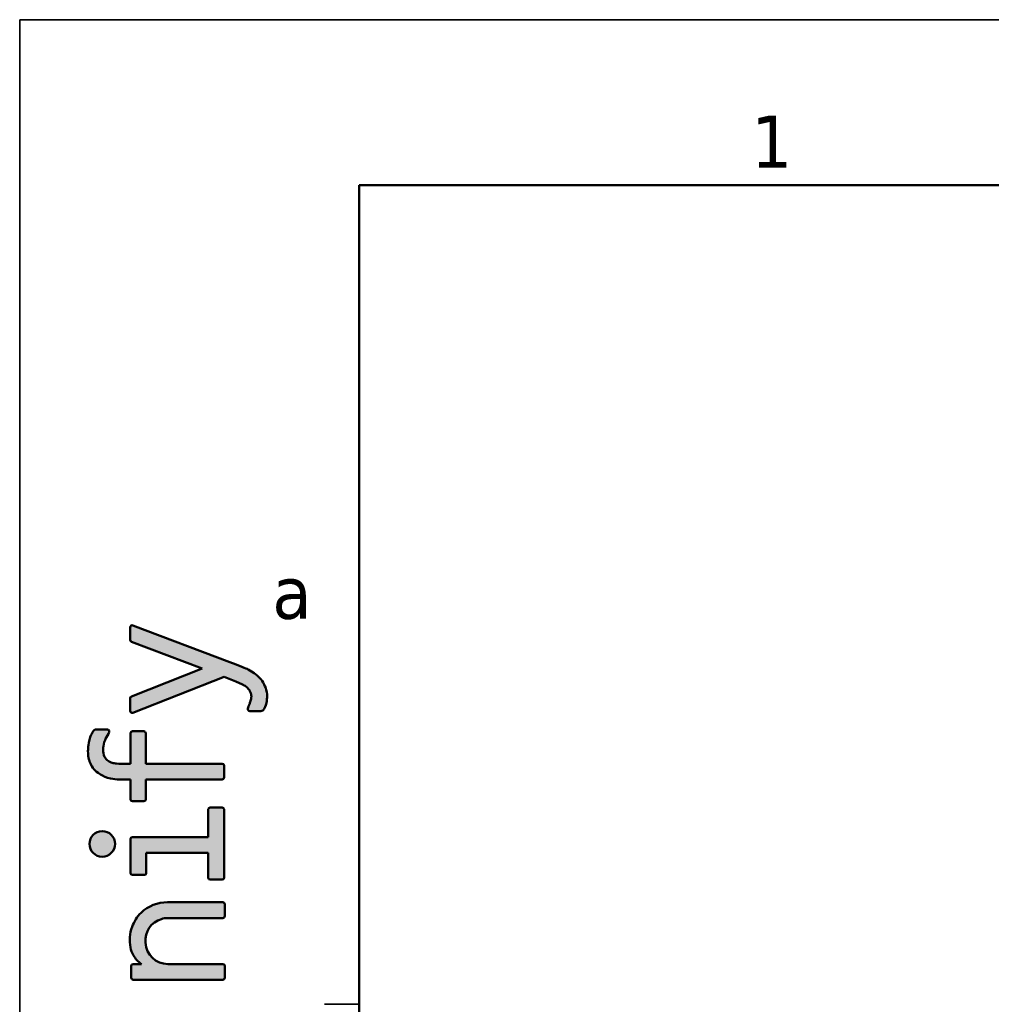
# Model space of a CAD drawing. Header units: millimetres. Extents: x 0 to 420, y 0 to 296.
# Tile 12 of 16: x 0 to 56, y 240 to 296. Entities that reach past the tile are written whole.
import ezdxf

# ---------------------------------------------------------------- set-up
doc = ezdxf.new("R2010")
doc.units = ezdxf.units.MM
doc.layers.get('0').update_dxf_attribs({"lineweight": 25})
doc.layers.add('Hatch', color=7, linetype='Continuous', lineweight=9, true_color=0x1e1e47)
doc.layers.add('Sketch Geometry(ISO)', color=7, linetype='Continuous', lineweight=50)
doc.layers.add('Symbols(ISO)', color=7, linetype='Continuous', lineweight=25)
doc.styles.add('LG.Philips.Title', font='verdana.ttf', dxfattribs={"width": 0.8999999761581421})

# ---------------------------------------------------------------- blocks, each defined once
blk = doc.blocks.new('Borders A3')
at = {"layer": 'Hatch'}
h = blk.add_hatch(color=256, dxfattribs=at)
edge = h.paths.add_edge_path()
edge.add_line((13.77333733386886, 257.4756627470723), (13.78372943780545, 257.5203563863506))
edge.add_line((13.78372943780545, 257.5203563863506), (13.79110154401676, 257.557779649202))
edge.add_line((13.79110154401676, 257.557779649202), (13.79650222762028, 257.5907708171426))
edge.add_line((13.79650222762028, 257.5907708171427), (13.79986364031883, 257.6215895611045))
edge.add_line((13.79986364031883, 257.6215895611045), (13.801359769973, 257.6465233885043))
edge.add_line((13.801359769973, 257.6465233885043), (13.80163338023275, 257.6780026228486))
edge.add_line((13.80163338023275, 257.6780026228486), (13.79931855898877, 257.7202307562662))
edge.add_line((13.79931855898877, 257.7202307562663), (13.79417313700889, 257.7611814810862))
edge.add_line((13.79417313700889, 257.7611814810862), (13.78613601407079, 257.8016922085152))
edge.add_line((13.78613601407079, 257.8016922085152), (13.77848276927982, 257.8306971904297))
edge.add_line((13.77848276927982, 257.8306971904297), (13.77126123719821, 257.8535926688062))
edge.add_line((13.77126123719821, 257.8535926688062), (13.75713026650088, 257.8908794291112))
edge.add_line((13.75713026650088, 257.8908794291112), (13.73953154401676, 257.928729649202))
edge.add_line((13.73953154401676, 257.928729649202), (13.72402396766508, 257.9610981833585))
edge.add_line((13.72402396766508, 257.9610981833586), (13.70595432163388, 257.9956135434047))
edge.add_line((13.70595432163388, 257.9956135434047), (13.67995397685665, 258.0389684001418))
edge.add_line((13.67995397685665, 258.0389684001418), (13.65903376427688, 258.0689986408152))
edge.add_line((13.65903376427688, 258.0689986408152), (13.6275198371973, 258.1078951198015))
edge.add_line((13.6275198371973, 258.1078951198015), (13.58836998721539, 258.1488017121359))
edge.add_line((13.58836998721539, 258.1488017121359), (13.53957166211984, 258.1926478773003))
edge.add_line((13.53957166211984, 258.1926478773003), (13.48527224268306, 258.2359412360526))
edge.add_line((13.48527224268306, 258.2359412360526), (13.44292154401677, 258.267249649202))
edge.add_line((13.44292154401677, 258.267249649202), (13.39430411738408, 258.2997817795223))
edge.add_line((13.39430411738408, 258.2997817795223), (13.3314431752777, 258.3365468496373))
edge.add_line((13.3314431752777, 258.3365468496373), (13.29880312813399, 258.3540096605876))
edge.add_line((13.29880312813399, 258.3540096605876), (12.9206568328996, 258.5182094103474))
edge.add_line((12.9206568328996, 258.5182094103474), (12.23323154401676, 258.784719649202))
edge.add_line((12.23323154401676, 258.784719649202), (7.004843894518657, 256.7310308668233))
edge.add_arc((6.960971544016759, 256.8427233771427), 0.12, 180, 291.44469218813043, ccw=False)
edge.add_line((6.840971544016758, 256.8427233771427), (6.84097154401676, 257.5545139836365))
edge.add_arc((6.960971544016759, 257.5545139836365), 0.1200000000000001, 111.51565905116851, 180, ccw=False)
edge.add_line((6.916960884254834, 257.6661520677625), (10.97092154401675, 259.264329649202))
edge.add_line((10.97092154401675, 259.264329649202), (6.918346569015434, 260.804260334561))
edge.add_arc((6.960971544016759, 260.9164348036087), 0.12, 180, 249.1937995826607, ccw=False)
edge.add_line((6.840971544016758, 260.9164348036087), (6.840971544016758, 261.6279988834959))
edge.add_arc((6.960971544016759, 261.6279988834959), 0.1200000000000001, 69.23560437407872, 180, ccw=False)
edge.add_line((7.003514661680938, 261.7402044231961), (12.56654861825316, 259.6309608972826))
edge.add_line((12.56654861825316, 259.6309608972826), (12.93941961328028, 259.4868596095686))
edge.add_line((12.93941961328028, 259.4868596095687), (13.2560953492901, 259.3632201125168))
edge.add_line((13.2560953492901, 259.3632201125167), (13.38639122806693, 259.3115402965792))
edge.add_line((13.38639122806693, 259.3115402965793), (13.48136869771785, 259.2729807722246))
edge.add_line((13.48136869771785, 259.2729807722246), (13.55539726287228, 259.2401545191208))
edge.add_line((13.55539726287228, 259.2401545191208), (13.62631363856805, 259.2051755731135))
edge.add_line((13.62631363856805, 259.2051755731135), (13.72115897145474, 259.1547145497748))
edge.add_line((13.72115897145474, 259.1547145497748), (13.82031914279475, 259.0967690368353))
edge.add_line((13.82031914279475, 259.0967690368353), (13.95576566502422, 259.0072454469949))
edge.add_line((13.95576566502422, 259.0072454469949), (14.049886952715, 258.9363520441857))
edge.add_line((14.049886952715, 258.9363520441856), (14.1314803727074, 258.8678365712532))
edge.add_line((14.1314803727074, 258.8678365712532), (14.22073443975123, 258.783705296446))
edge.add_line((14.22073443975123, 258.783705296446), (14.27937813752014, 258.7220349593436))
edge.add_line((14.27937813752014, 258.7220349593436), (14.35979021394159, 258.6270120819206))
edge.add_line((14.35979021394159, 258.6270120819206), (14.41491647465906, 258.5529630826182))
edge.add_line((14.41491647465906, 258.5529630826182), (14.47603154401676, 258.4594896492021))
edge.add_line((14.47603154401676, 258.4594896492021), (14.54084282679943, 258.3450684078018))
edge.add_line((14.54084282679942, 258.3450684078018), (14.58424528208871, 258.256008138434))
edge.add_line((14.58424528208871, 258.2560081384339), (14.62542532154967, 258.1549862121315))
edge.add_line((14.62542532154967, 258.1549862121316), (14.66219448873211, 258.0387287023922))
edge.add_line((14.66219448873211, 258.0387287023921), (14.69017063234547, 257.9120945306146))
edge.add_line((14.69017063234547, 257.9120945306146), (14.7060251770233, 257.7971097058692))
edge.add_line((14.7060251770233, 257.7971097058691), (14.71084154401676, 257.741949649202))
edge.add_line((14.71084154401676, 257.741949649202), (14.70714779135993, 257.6029474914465))
edge.add_line((14.70714779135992, 257.6029474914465), (14.69977350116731, 257.5092985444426))
edge.add_line((14.69977350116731, 257.5092985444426), (14.68461847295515, 257.3977174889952))
edge.add_line((14.68461847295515, 257.3977174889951), (14.66481803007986, 257.3004665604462))
edge.add_line((14.66481803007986, 257.3004665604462), (14.64365369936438, 257.2210710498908))
edge.add_line((14.64365369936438, 257.2210710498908), (14.62552285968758, 257.1637287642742))
edge.add_line((14.62552285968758, 257.1637287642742), (14.58934579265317, 257.0657532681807))
edge.add_line((14.58934579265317, 257.0657532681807), (14.53810761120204, 256.9465122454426))
edge.add_arc((14.34516626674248, 257.0294196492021), 0.21, 270, 336.74667590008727, ccw=False)
edge.add_line((14.34516626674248, 256.819419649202), (13.7197186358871, 256.819419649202))
edge.add_arc((13.7197186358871, 256.939419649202), 0.1200000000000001, 165.1623082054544, 270, ccw=False)
edge.add_line((13.60372001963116, 256.9701494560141), (13.61922190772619, 257.0286658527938))
edge.add_line((13.61922190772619, 257.0286658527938), (13.63946292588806, 257.0787719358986))
edge.add_line((13.63946292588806, 257.0787719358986), (13.65300183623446, 257.1099918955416))
edge.add_line((13.65300183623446, 257.1099918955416), (13.66435497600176, 257.1379687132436))
edge.add_line((13.66435497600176, 257.1379687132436), (13.67854139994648, 257.1777839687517))
edge.add_line((13.67854139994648, 257.1777839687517), (13.6905589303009, 257.2121623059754))
edge.add_line((13.6905589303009, 257.2121623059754), (13.70621200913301, 257.2572187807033))
edge.add_line((13.70621200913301, 257.2572187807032), (13.72240809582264, 257.3048820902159))
edge.add_line((13.72240809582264, 257.3048820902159), (13.73858002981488, 257.3544668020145))
edge.add_line((13.73858002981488, 257.3544668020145), (13.74842594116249, 257.3861781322))
edge.add_line((13.74842594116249, 257.3861781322), (13.7584158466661, 257.4200751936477))
edge.add_line((13.7584158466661, 257.4200751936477), (13.77333733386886, 257.4756627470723))
h = blk.add_hatch(color=256, dxfattribs=at)
edge = h.paths.add_edge_path()
edge.add_line((6.867011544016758, 252.901149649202), (6.184751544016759, 252.901149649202))
edge.add_line((6.184751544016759, 252.901149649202), (6.14147673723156, 252.90157602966))
edge.add_line((6.14147673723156, 252.90157602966), (6.093137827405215, 252.90305941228))
edge.add_line((6.093137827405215, 252.90305941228), (5.973057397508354, 252.9113551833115))
edge.add_line((5.973057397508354, 252.9113551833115), (5.857059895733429, 252.9257015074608))
edge.add_line((5.85705989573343, 252.9257015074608), (5.711881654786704, 252.9527645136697))
edge.add_line((5.711881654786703, 252.9527645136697), (5.548963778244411, 252.9960617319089))
edge.add_line((5.548963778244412, 252.9960617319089), (5.393660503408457, 253.0515466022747))
edge.add_line((5.393660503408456, 253.0515466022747), (5.251223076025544, 253.116591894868))
edge.add_line((5.251223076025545, 253.116591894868), (5.147482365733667, 253.1740457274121))
edge.add_line((5.147482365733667, 253.1740457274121), (5.005241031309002, 253.2698270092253))
edge.add_line((5.005241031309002, 253.2698270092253), (4.919154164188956, 253.3397143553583))
edge.add_line((4.919154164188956, 253.3397143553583), (4.83862417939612, 253.415551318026))
edge.add_line((4.83862417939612, 253.415551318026), (4.765226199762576, 253.4959196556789))
edge.add_line((4.765226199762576, 253.4959196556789), (4.706397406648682, 253.5704098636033))
edge.add_line((4.706397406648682, 253.5704098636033), (4.646818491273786, 253.6581041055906))
edge.add_line((4.646818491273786, 253.6581041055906), (4.631852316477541, 253.6825992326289))
edge.add_line((4.63185231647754, 253.6825992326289), (4.607751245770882, 253.7246129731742))
edge.add_line((4.607751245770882, 253.7246129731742), (4.585045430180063, 253.7675798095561))
edge.add_line((4.585045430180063, 253.7675798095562), (4.56355243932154, 253.8119180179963))
edge.add_line((4.56355243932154, 253.8119180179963), (4.542176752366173, 253.8603881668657))
edge.add_line((4.542176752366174, 253.8603881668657), (4.517928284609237, 253.9222052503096))
edge.add_line((4.517928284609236, 253.9222052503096), (4.502620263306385, 253.9661610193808))
edge.add_line((4.502620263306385, 253.9661610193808), (4.489182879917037, 254.0089392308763))
edge.add_line((4.489182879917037, 254.0089392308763), (4.473323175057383, 254.0662661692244))
edge.add_line((4.473323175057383, 254.0662661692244), (4.45649320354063, 254.1392479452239))
edge.add_line((4.456493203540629, 254.1392479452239), (4.448712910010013, 254.1796346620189))
edge.add_line((4.448712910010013, 254.1796346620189), (4.441163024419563, 254.2253472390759))
edge.add_line((4.441163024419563, 254.225347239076), (4.432305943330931, 254.2932461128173))
edge.add_line((4.432305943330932, 254.2932461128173), (4.427406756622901, 254.3444690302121))
edge.add_line((4.427406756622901, 254.3444690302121), (4.423265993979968, 254.41007900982))
edge.add_line((4.423265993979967, 254.41007900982), (4.421379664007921, 254.5239228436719))
edge.add_line((4.421379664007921, 254.5239228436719), (4.422977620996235, 254.6088814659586))
edge.add_line((4.422977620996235, 254.6088814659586), (4.426700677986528, 254.692351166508))
edge.add_line((4.426700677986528, 254.692351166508), (4.43334220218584, 254.7814630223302))
edge.add_line((4.43334220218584, 254.7814630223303), (4.442533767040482, 254.866201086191))
edge.add_line((4.442533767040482, 254.866201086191), (4.466152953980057, 255.0134084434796))
edge.add_line((4.466152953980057, 255.0134084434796), (4.483913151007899, 255.0947937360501))
edge.add_line((4.483913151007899, 255.0947937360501), (4.505218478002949, 255.1756097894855))
edge.add_line((4.505218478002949, 255.1756097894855), (4.529862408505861, 255.254745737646))
edge.add_line((4.52986240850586, 255.254745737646), (4.554697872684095, 255.3241226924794))
edge.add_line((4.554697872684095, 255.3241226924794), (4.575412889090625, 255.3762675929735))
edge.add_line((4.575412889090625, 255.3762675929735), (4.610462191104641, 255.4558197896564))
edge.add_line((4.610462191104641, 255.4558197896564), (4.640767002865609, 255.5179946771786))
edge.add_line((4.640767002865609, 255.5179946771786), (4.665641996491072, 255.5655209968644))
edge.add_line((4.665641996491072, 255.5655209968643), (4.69891741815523, 255.6251619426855))
edge.add_line((4.698917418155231, 255.6251619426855), (4.71472050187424, 255.6521633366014))
edge.add_line((4.714720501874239, 255.6521633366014), (4.725364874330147, 255.6687508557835))
edge.add_line((4.725364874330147, 255.6687508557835), (4.737414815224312, 255.684571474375))
edge.add_line((4.737414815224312, 255.684571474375), (4.753885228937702, 255.7038645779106))
edge.add_line((4.753885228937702, 255.7038645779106), (4.772697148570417, 255.7223181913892))
edge.add_line((4.772697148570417, 255.7223181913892), (4.791996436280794, 255.7372280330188))
edge.add_line((4.791996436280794, 255.7372280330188), (4.813631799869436, 255.7495012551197))
edge.add_line((4.813631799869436, 255.7495012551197), (4.841753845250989, 255.7597747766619))
edge.add_line((4.841753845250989, 255.7597747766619), (4.90242269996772, 255.7685088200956))
edge.add_line((4.90242269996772, 255.7685088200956), (4.939331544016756, 255.769359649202))
edge.add_line((4.939331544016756, 255.769359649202), (5.494001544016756, 255.769359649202))
edge.add_line((5.494001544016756, 255.769359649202), (5.522160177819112, 255.7677191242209))
edge.add_line((5.522160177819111, 255.7677191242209), (5.549321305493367, 255.7625827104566))
edge.add_line((5.549321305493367, 255.7625827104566), (5.575050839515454, 255.7535486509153))
edge.add_line((5.575050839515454, 255.7535486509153), (5.602581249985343, 255.7372129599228))
edge.add_line((5.602581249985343, 255.7372129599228), (5.621856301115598, 255.7184667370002))
edge.add_line((5.621856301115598, 255.7184667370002), (5.632482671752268, 255.7026209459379))
edge.add_line((5.632482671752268, 255.7026209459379), (5.644050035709, 255.6690888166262))
edge.add_line((5.644050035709, 255.6690888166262), (5.645521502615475, 255.6346726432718))
edge.add_line((5.645521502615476, 255.6346726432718), (5.638927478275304, 255.5944741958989))
edge.add_line((5.638927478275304, 255.5944741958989), (5.626988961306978, 255.566247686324))
edge.add_line((5.626988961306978, 255.566247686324), (5.593876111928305, 255.5140606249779))
edge.add_line((5.593876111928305, 255.5140606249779), (5.538706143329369, 255.4252171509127))
edge.add_line((5.538706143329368, 255.4252171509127), (5.483202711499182, 255.32775287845))
edge.add_line((5.483202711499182, 255.32775287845), (5.433937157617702, 255.2303757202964))
edge.add_line((5.433937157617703, 255.2303757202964), (5.400278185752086, 255.1542323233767))
edge.add_line((5.400278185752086, 255.1542323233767), (5.359948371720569, 255.0446483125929))
edge.add_line((5.359948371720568, 255.0446483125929), (5.328724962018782, 254.9319864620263))
edge.add_line((5.328724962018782, 254.9319864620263), (5.307312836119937, 254.8182585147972))
edge.add_line((5.307312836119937, 254.8182585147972), (5.296637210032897, 254.7257166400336))
edge.add_line((5.296637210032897, 254.7257166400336), (5.291926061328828, 254.6525774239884))
edge.add_line((5.291926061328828, 254.6525774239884), (5.291222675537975, 254.5111502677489))
edge.add_line((5.291222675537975, 254.5111502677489), (5.303896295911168, 254.4001222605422))
edge.add_line((5.303896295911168, 254.4001222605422), (5.332584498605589, 254.2896203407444))
edge.add_line((5.33258449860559, 254.2896203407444), (5.375009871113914, 254.1918988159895))
edge.add_line((5.375009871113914, 254.1918988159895), (5.424574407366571, 254.1131871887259))
edge.add_line((5.424574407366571, 254.1131871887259), (5.462131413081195, 254.0669158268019))
edge.add_line((5.462131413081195, 254.0669158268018), (5.530031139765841, 254.0011629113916))
edge.add_line((5.530031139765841, 254.0011629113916), (5.640635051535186, 253.9252031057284))
edge.add_line((5.640635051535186, 253.9252031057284), (5.749356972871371, 253.8745396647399))
edge.add_line((5.749356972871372, 253.8745396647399), (5.875380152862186, 253.8359627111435))
edge.add_line((5.875380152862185, 253.8359627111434), (5.930622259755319, 253.824347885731))
edge.add_line((5.930622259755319, 253.824347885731), (5.994476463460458, 253.8143000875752))
edge.add_line((5.994476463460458, 253.8143000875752), (6.063739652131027, 253.8070589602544))
edge.add_line((6.063739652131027, 253.8070589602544), (6.184751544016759, 253.802409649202))
edge.add_line((6.184751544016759, 253.802409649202), (6.867011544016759, 253.802409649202))
edge.add_line((6.867011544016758, 253.802409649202), (6.867011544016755, 255.559539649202))
edge.add_arc((6.972011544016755, 255.559539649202), 0.105, 90, 180, ccw=False)
edge.add_line((6.972011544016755, 255.664539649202), (7.63069154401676, 255.664539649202))
edge.add_arc((7.63069154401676, 255.559539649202), 0.105, 0, 90, ccw=False)
edge.add_line((7.735691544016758, 255.559539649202), (7.735691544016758, 253.802409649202))
edge.add_line((7.735691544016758, 253.802409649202), (12.12985154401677, 253.802409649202))
edge.add_arc((12.12985154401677, 253.697409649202), 0.105, 0, 90, ccw=False)
edge.add_line((12.23485154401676, 253.697409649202), (12.23485154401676, 253.006149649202))
edge.add_arc((12.12985154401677, 253.006149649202), 0.105, -90, 0, ccw=False)
edge.add_line((12.12985154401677, 252.901149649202), (7.735691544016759, 252.901149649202))
edge.add_line((7.735691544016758, 252.901149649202), (7.735691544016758, 251.749659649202))
edge.add_arc((7.630691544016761, 251.749659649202), 0.105, -90, 0, ccw=False)
edge.add_line((7.630691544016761, 251.644659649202), (6.972011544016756, 251.644659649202))
edge.add_arc((6.972011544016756, 251.749659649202), 0.105, 180, 270, ccw=False)
edge.add_line((6.867011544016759, 251.749659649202), (6.867011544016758, 252.901149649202))
h = blk.add_hatch(color=256, dxfattribs=at)
edge = h.paths.add_edge_path()
edge.add_line((11.33095154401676, 248.686059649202), (7.77151154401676, 248.686059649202))
edge.add_line((7.771511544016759, 248.686059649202), (7.771511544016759, 247.5261996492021))
edge.add_arc((7.66651154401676, 247.526199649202), 0.105, -90, 0, ccw=False)
edge.add_line((7.66651154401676, 247.421199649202), (6.971921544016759, 247.421199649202))
edge.add_arc((6.971921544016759, 247.526199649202), 0.105, 180, 270, ccw=False)
edge.add_line((6.866921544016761, 247.526199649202), (6.866921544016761, 249.484509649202))
edge.add_arc((6.971921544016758, 249.484509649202), 0.105, 90, 180, ccw=False)
edge.add_line((6.971921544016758, 249.589509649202), (11.33095154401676, 249.589509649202))
edge.add_line((11.33095154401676, 249.589509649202), (11.33095154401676, 251.186199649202))
edge.add_arc((11.43595154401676, 251.186199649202), 0.105, 90, 180, ccw=False)
edge.add_line((11.43595154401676, 251.291199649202), (12.12976154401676, 251.291199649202))
edge.add_arc((12.12976154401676, 251.186199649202), 0.105, 0, 90, ccw=False)
edge.add_line((12.23476154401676, 251.186199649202), (12.23476154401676, 247.259589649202))
edge.add_arc((12.12976154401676, 247.259589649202), 0.105, -90, 0, ccw=False)
edge.add_line((12.12976154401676, 247.154589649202), (11.43595154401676, 247.154589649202))
edge.add_arc((11.43595154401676, 247.259589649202), 0.105, 180, 270, ccw=False)
edge.add_line((11.33095154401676, 247.259589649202), (11.33095154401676, 248.686059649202))
h = blk.add_hatch(color=256, dxfattribs=at)
edge = h.paths.add_edge_path()
edge.add_arc((5.239451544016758, 249.1986396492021), 0.7353899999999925, 0, 360)
h = blk.add_hatch(color=256, dxfattribs=at)
edge = h.paths.add_edge_path()
edge.add_line((6.910631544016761, 241.5066696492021), (6.910631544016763, 242.199279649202))
edge.add_arc((7.015631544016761, 242.199279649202), 0.105, 90, 180, ccw=False)
edge.add_line((7.015631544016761, 242.304279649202), (7.48963154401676, 242.304279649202))
edge.add_arc((8.319933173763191, 243.5219992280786), 1.473852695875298, 209.2052728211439, 235.7118934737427, ccw=False)
edge.add_arc((8.525434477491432, 243.6266613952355), 1.704322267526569, 192.2816258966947, 208.9055647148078, ccw=False)
edge.add_arc((9.111119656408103, 243.6778709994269), 2.288710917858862, 160.7164938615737, 190.415064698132, ccw=False)
edge.add_arc((9.002773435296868, 243.7054770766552), 2.177348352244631, 134.669894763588, 160.460630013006, ccw=False)
edge.add_arc((8.977891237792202, 243.6447994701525), 2.203834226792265, 89.68151213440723, 133.1006254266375, ccw=False)
edge.add_line((8.990141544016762, 245.848599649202), (12.17359154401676, 245.849169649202))
edge.add_arc((12.17359154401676, 245.744169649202), 0.105, 0, 90, ccw=False)
edge.add_line((12.27859154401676, 245.744169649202), (12.27859154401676, 245.049279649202))
edge.add_arc((12.17359154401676, 245.049279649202), 0.105, -90, 0, ccw=False)
edge.add_line((12.17359154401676, 244.944279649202), (9.006731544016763, 244.944279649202))
edge.add_arc((8.9986743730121, 243.7159328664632), 1.228373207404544, 89.62418164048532, 107.0950348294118)
edge.add_arc((8.990999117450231, 243.6700567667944), 1.270136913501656, 106.1557240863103, 185.9124830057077)
edge.add_arc((7.623177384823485, 243.5284049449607), 0.105, 2.391600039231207, 5.9124830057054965, ccw=False)
edge.add_arc((9.008975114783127, 243.5862835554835), 1.282005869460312, 182.3916000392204, 269.899729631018)
edge.add_line((9.006731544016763, 242.304279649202), (12.17359154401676, 242.304279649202))
edge.add_arc((12.17359154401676, 242.199279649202), 0.105, 0, 90.0000000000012, ccw=False)
edge.add_line((12.27859154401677, 242.199279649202), (12.27859154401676, 241.5066696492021))
edge.add_arc((12.17359154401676, 241.5066696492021), 0.105, -90, 0, ccw=False)
edge.add_line((12.17359154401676, 241.4016696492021), (7.015631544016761, 241.4016696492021))
edge.add_arc((7.015631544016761, 241.5066696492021), 0.105, 180, 270, ccw=False)
at = {"layer": 'Sketch Geometry(ISO)', "color": 7, "linetype": 'Continuous', "lineweight": 35}
for p, q in [((419.5, 296.5), (0.4999999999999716, 296.5)), ((0.5, 296.5), (0.5, 0.5000000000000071)), ((18, 240), (20, 240))]:
    blk.add_line(p, q, dxfattribs=at)
at = {"layer": 'Sketch Geometry(ISO)', "color": 1, "linetype": 'Continuous', "lineweight": 50, "true_color": 0xff0000}
for p, q in [((410, 287), (20, 287)), ((20, 287), (20, 10))]:
    blk.add_line(p, q, dxfattribs=at)
at = {"layer": 'Sketch Geometry(ISO)'}
for p, q in [((6.840971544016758, 261.6279988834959), (6.840971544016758, 260.9164348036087)), ((12.56654861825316, 259.6309608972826), (7.003514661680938, 261.7402044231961)), ((6.918346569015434, 260.804260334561), (10.97092154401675, 259.264329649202)), ((12.93941961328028, 259.4868596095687), (12.56654861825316, 259.6309608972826)), ((13.2560953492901, 259.3632201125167), (12.93941961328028, 259.4868596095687)), ((13.38639122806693, 259.3115402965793), (13.2560953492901, 259.3632201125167)), ((10.97092154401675, 259.264329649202), (6.916960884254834, 257.6661520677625)), ((13.48136869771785, 259.2729807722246), (13.38639122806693, 259.3115402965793)), ((13.55539726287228, 259.2401545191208), (13.48136869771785, 259.2729807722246)), ((13.62631363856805, 259.2051755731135), (13.55539726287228, 259.2401545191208)), ((13.72115897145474, 259.1547145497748), (13.62631363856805, 259.2051755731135)), ((13.82031914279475, 259.0967690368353), (13.72115897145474, 259.1547145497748)), ((13.95576566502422, 259.0072454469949), (13.82031914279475, 259.0967690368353)), ((14.049886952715, 258.9363520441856), (13.95576566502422, 259.0072454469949)), ((14.1314803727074, 258.8678365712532), (14.049886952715, 258.9363520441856)), ((14.22073443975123, 258.783705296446), (14.1314803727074, 258.8678365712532)), ((7.004843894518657, 256.7310308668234), (12.23323154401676, 258.784719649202)), ((12.23323154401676, 258.784719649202), (12.9206568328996, 258.5182094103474)), ((12.9206568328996, 258.5182094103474), (13.29880312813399, 258.3540096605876)), ((13.29880312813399, 258.3540096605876), (13.3314431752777, 258.3365468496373)), ((13.3314431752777, 258.3365468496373), (13.39430411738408, 258.2997817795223)), ((13.39430411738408, 258.2997817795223), (13.44292154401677, 258.267249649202)), ((13.44292154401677, 258.267249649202), (13.48527224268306, 258.2359412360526)), ((13.48527224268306, 258.2359412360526), (13.53957166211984, 258.1926478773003)), ((14.27937813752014, 258.7220349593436), (14.22073443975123, 258.783705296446)), ((14.35979021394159, 258.6270120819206), (14.27937813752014, 258.7220349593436)), ((14.41491647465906, 258.5529630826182), (14.35979021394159, 258.6270120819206)), ((14.47603154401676, 258.4594896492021), (14.41491647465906, 258.5529630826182)), ((14.54084282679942, 258.3450684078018), (14.47603154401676, 258.4594896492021)), ((14.58424528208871, 258.2560081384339), (14.54084282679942, 258.3450684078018)), ((14.62542532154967, 258.1549862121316), (14.58424528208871, 258.2560081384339)), ((13.53957166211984, 258.1926478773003), (13.58836998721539, 258.1488017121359)), ((13.58836998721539, 258.1488017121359), (13.6275198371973, 258.1078951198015)), ((13.6275198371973, 258.1078951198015), (13.65903376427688, 258.0689986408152)), ((13.65903376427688, 258.0689986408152), (13.67995397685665, 258.0389684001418)), ((13.67995397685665, 258.0389684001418), (13.70595432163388, 257.9956135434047)), ((13.70595432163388, 257.9956135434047), (13.72402396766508, 257.9610981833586)), ((13.72402396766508, 257.9610981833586), (13.73953154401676, 257.928729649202)), ((13.73953154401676, 257.928729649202), (13.75713026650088, 257.8908794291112)), ((13.75713026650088, 257.8908794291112), (13.77126123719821, 257.8535926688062)), ((13.77126123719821, 257.8535926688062), (13.77848276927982, 257.8306971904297)), ((13.77848276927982, 257.8306971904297), (13.78613601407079, 257.8016922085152)), ((13.78613601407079, 257.8016922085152), (13.79417313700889, 257.7611814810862)), ((13.79417313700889, 257.7611814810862), (13.79931855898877, 257.7202307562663)), ((13.79931855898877, 257.7202307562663), (13.80163338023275, 257.6780026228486)), ((13.80163338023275, 257.6780026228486), (13.801359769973, 257.6465233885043)), ((14.66219448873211, 258.0387287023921), (14.62542532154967, 258.1549862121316)), ((14.69017063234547, 257.9120945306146), (14.66219448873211, 258.0387287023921)), ((14.7060251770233, 257.7971097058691), (14.69017063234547, 257.9120945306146)), ((14.71084154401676, 257.741949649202), (14.7060251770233, 257.7971097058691)), ((14.70714779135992, 257.6029474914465), (14.71084154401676, 257.741949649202)), ((6.840971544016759, 257.5545139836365), (6.840971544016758, 256.8427233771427)), ((13.65300183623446, 257.1099918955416), (13.63946292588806, 257.0787719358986)), ((13.66435497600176, 257.1379687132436), (13.65300183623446, 257.1099918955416)), ((13.67854139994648, 257.1777839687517), (13.66435497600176, 257.1379687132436)), ((13.6905589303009, 257.2121623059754), (13.67854139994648, 257.1777839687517)), ((13.70621200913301, 257.2572187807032), (13.6905589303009, 257.2121623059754)), ((13.72240809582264, 257.3048820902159), (13.70621200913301, 257.2572187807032)), ((13.73858002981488, 257.3544668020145), (13.72240809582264, 257.3048820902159)), ((13.74842594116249, 257.3861781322), (13.73858002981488, 257.3544668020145)), ((13.7584158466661, 257.4200751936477), (13.74842594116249, 257.3861781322)), ((13.77333733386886, 257.4756627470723), (13.7584158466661, 257.4200751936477)), ((13.78372943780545, 257.5203563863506), (13.77333733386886, 257.4756627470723)), ((13.79110154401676, 257.557779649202), (13.78372943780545, 257.5203563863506)), ((13.79650222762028, 257.5907708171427), (13.79110154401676, 257.557779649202)), ((13.79986364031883, 257.6215895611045), (13.79650222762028, 257.5907708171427)), ((13.801359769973, 257.6465233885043), (13.79986364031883, 257.6215895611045)), ((14.58934579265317, 257.0657532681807), (14.62552285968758, 257.1637287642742)), ((14.62552285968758, 257.1637287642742), (14.64365369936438, 257.2210710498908)), ((14.64365369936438, 257.2210710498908), (14.66481803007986, 257.3004665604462)), ((14.66481803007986, 257.3004665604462), (14.68461847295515, 257.3977174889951)), ((14.68461847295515, 257.3977174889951), (14.69977350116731, 257.5092985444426)), ((14.69977350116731, 257.5092985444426), (14.70714779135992, 257.6029474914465)), ((13.61922190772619, 257.0286658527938), (13.60372001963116, 256.9701494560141)), ((13.63946292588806, 257.0787719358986), (13.61922190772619, 257.0286658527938)), ((13.7197186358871, 256.819419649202), (14.34516626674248, 256.819419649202)), ((14.53810761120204, 256.9465122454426), (14.58934579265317, 257.0657532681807)), ((4.610462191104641, 255.4558197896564), (4.575412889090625, 255.3762675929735)), ((4.640767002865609, 255.5179946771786), (4.610462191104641, 255.4558197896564)), ((4.665641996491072, 255.5655209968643), (4.640767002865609, 255.5179946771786)), ((4.698917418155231, 255.6251619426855), (4.665641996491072, 255.5655209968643)), ((4.714720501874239, 255.6521633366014), (4.698917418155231, 255.6251619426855)), ((4.725364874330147, 255.6687508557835), (4.714720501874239, 255.6521633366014)), ((4.737414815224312, 255.684571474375), (4.725364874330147, 255.6687508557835)), ((4.753885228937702, 255.7038645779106), (4.737414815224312, 255.684571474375)), ((4.772697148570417, 255.7223181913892), (4.753885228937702, 255.7038645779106)), ((4.791996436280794, 255.7372280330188), (4.772697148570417, 255.7223181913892)), ((4.813631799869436, 255.7495012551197), (4.791996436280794, 255.7372280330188)), ((4.841753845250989, 255.7597747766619), (4.813631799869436, 255.7495012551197)), ((4.90242269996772, 255.7685088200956), (4.841753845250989, 255.7597747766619)), ((4.939331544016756, 255.769359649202), (4.90242269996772, 255.7685088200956)), ((5.494001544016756, 255.769359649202), (4.939331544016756, 255.769359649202)), ((5.483202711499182, 255.32775287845), (5.538706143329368, 255.4252171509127)), ((5.522160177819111, 255.7677191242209), (5.494001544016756, 255.769359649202)), ((5.549321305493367, 255.7625827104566), (5.522160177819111, 255.7677191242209)), ((5.538706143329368, 255.4252171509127), (5.593876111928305, 255.5140606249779)), ((5.575050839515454, 255.7535486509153), (5.549321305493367, 255.7625827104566)), ((5.602581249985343, 255.7372129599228), (5.575050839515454, 255.7535486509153)), ((5.593876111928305, 255.5140606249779), (5.626988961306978, 255.566247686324)), ((5.621856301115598, 255.7184667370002), (5.602581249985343, 255.7372129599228)), ((5.632482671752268, 255.7026209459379), (5.621856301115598, 255.7184667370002)), ((5.626988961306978, 255.566247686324), (5.638927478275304, 255.5944741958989)), ((5.644050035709, 255.6690888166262), (5.632482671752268, 255.7026209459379)), ((5.638927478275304, 255.5944741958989), (5.645521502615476, 255.6346726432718)), ((5.645521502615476, 255.6346726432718), (5.644050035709, 255.6690888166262)), ((6.867011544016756, 255.559539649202), (6.867011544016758, 253.802409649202)), ((7.63069154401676, 255.664539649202), (6.972011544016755, 255.664539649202)), ((7.735691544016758, 253.802409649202), (7.735691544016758, 255.559539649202)), ((4.442533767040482, 254.866201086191), (4.43334220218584, 254.7814630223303)), ((4.466152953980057, 255.0134084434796), (4.442533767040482, 254.866201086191)), ((4.483913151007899, 255.0947937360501), (4.466152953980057, 255.0134084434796)), ((4.505218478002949, 255.1756097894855), (4.483913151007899, 255.0947937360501)), ((4.52986240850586, 255.254745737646), (4.505218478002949, 255.1756097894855)), ((4.554697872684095, 255.3241226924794), (4.52986240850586, 255.254745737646)), ((4.575412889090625, 255.3762675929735), (4.554697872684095, 255.3241226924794)), ((5.307312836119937, 254.8182585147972), (5.328724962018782, 254.9319864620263)), ((5.328724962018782, 254.9319864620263), (5.359948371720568, 255.0446483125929)), ((5.359948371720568, 255.0446483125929), (5.400278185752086, 255.1542323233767)), ((5.400278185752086, 255.1542323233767), (5.433937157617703, 255.2303757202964)), ((5.433937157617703, 255.2303757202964), (5.483202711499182, 255.32775287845)), ((4.422977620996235, 254.6088814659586), (4.421379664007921, 254.5239228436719)), ((4.421379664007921, 254.5239228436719), (4.423265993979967, 254.41007900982)), ((4.426700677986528, 254.692351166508), (4.422977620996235, 254.6088814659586)), ((4.423265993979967, 254.41007900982), (4.427406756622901, 254.3444690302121)), ((4.43334220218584, 254.7814630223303), (4.426700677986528, 254.692351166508)), ((4.427406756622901, 254.3444690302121), (4.432305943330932, 254.2932461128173)), ((4.432305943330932, 254.2932461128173), (4.441163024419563, 254.225347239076)), ((5.291222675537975, 254.5111502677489), (5.291926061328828, 254.6525774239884)), ((5.303896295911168, 254.4001222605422), (5.291222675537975, 254.5111502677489)), ((5.291926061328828, 254.6525774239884), (5.296637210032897, 254.7257166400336)), ((5.296637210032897, 254.7257166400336), (5.307312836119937, 254.8182585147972)), ((5.33258449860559, 254.2896203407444), (5.303896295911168, 254.4001222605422)), ((5.375009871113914, 254.1918988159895), (5.33258449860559, 254.2896203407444)), ((4.441163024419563, 254.225347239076), (4.448712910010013, 254.1796346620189)), ((4.448712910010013, 254.1796346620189), (4.456493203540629, 254.1392479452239)), ((4.456493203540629, 254.1392479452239), (4.473323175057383, 254.0662661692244)), ((4.473323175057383, 254.0662661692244), (4.489182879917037, 254.0089392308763)), ((4.489182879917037, 254.0089392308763), (4.502620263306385, 253.9661610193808)), ((4.502620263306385, 253.9661610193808), (4.517928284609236, 253.9222052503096)), ((4.517928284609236, 253.9222052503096), (4.542176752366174, 253.8603881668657)), ((4.542176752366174, 253.8603881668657), (4.56355243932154, 253.8119180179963)), ((4.56355243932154, 253.8119180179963), (4.585045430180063, 253.7675798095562)), ((4.585045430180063, 253.7675798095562), (4.607751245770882, 253.7246129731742)), ((4.607751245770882, 253.7246129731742), (4.63185231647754, 253.6825992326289)), ((5.424574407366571, 254.1131871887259), (5.375009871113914, 254.1918988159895)), ((5.462131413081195, 254.0669158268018), (5.424574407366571, 254.1131871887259)), ((5.530031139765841, 254.0011629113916), (5.462131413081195, 254.0669158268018)), ((5.640635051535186, 253.9252031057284), (5.530031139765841, 254.0011629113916)), ((5.749356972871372, 253.8745396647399), (5.640635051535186, 253.9252031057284)), ((5.875380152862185, 253.8359627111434), (5.749356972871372, 253.8745396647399)), ((5.930622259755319, 253.824347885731), (5.875380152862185, 253.8359627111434)), ((5.994476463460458, 253.8143000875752), (5.930622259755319, 253.824347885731)), ((6.063739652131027, 253.8070589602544), (5.994476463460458, 253.8143000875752)), ((6.184751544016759, 253.802409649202), (6.063739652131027, 253.8070589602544)), ((6.867011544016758, 253.802409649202), (6.184751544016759, 253.802409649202)), ((12.12985154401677, 253.802409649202), (7.735691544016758, 253.802409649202)), ((4.63185231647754, 253.6825992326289), (4.646818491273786, 253.6581041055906)), ((4.646818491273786, 253.6581041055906), (4.706397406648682, 253.5704098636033)), ((4.706397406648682, 253.5704098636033), (4.765226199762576, 253.4959196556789)), ((4.765226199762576, 253.4959196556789), (4.83862417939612, 253.415551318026)), ((4.83862417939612, 253.415551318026), (4.919154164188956, 253.3397143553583)), ((4.919154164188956, 253.3397143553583), (5.005241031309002, 253.2698270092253)), ((5.005241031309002, 253.2698270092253), (5.147482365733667, 253.1740457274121)), ((5.147482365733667, 253.1740457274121), (5.251223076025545, 253.116591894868)), ((12.23485154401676, 253.006149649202), (12.23485154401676, 253.697409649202)), ((5.251223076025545, 253.116591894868), (5.393660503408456, 253.0515466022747)), ((5.393660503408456, 253.0515466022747), (5.548963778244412, 252.9960617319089)), ((5.548963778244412, 252.9960617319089), (5.711881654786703, 252.9527645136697)), ((5.711881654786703, 252.9527645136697), (5.85705989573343, 252.9257015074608)), ((5.85705989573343, 252.9257015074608), (5.973057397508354, 252.9113551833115)), ((5.973057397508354, 252.9113551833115), (6.093137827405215, 252.90305941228)), ((6.093137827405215, 252.90305941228), (6.14147673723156, 252.90157602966)), ((6.14147673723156, 252.90157602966), (6.184751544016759, 252.901149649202)), ((6.184751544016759, 252.901149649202), (6.867011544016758, 252.901149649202)), ((6.867011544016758, 252.901149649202), (6.867011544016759, 251.749659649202)), ((7.735691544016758, 252.901149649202), (12.12985154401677, 252.901149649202)), ((7.735691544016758, 251.749659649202), (7.735691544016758, 252.901149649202)), ((6.972011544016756, 251.644659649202), (7.630691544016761, 251.644659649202)), ((11.33095154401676, 251.186199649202), (11.33095154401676, 249.589509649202)), ((12.12976154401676, 251.291199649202), (11.43595154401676, 251.291199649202)), ((12.23476154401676, 247.259589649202), (12.23476154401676, 251.186199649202)), ((6.866921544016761, 249.484509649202), (6.866921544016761, 247.526199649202)), ((11.33095154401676, 249.589509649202), (6.971921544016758, 249.589509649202)), ((7.771511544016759, 248.686059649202), (11.33095154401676, 248.686059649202)), ((7.771511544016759, 247.526199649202), (7.771511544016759, 248.686059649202)), ((11.33095154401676, 248.686059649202), (11.33095154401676, 247.259589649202)), ((6.971921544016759, 247.421199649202), (7.66651154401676, 247.421199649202)), ((11.43595154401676, 247.154589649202), (12.12976154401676, 247.154589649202)), ((12.17359154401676, 245.8491696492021), (8.990141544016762, 245.848599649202)), ((12.27859154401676, 245.049279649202), (12.27859154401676, 245.744169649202)), ((9.006731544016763, 244.944279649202), (12.17359154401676, 244.944279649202)), ((6.910631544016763, 242.199279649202), (6.910631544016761, 241.5066696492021)), ((7.489631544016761, 242.304279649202), (7.015631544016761, 242.304279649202)), ((12.17359154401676, 242.304279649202), (9.006731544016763, 242.304279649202)), ((12.27859154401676, 241.5066696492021), (12.27859154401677, 242.199279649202)), ((7.015631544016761, 241.4016696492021), (12.17359154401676, 241.4016696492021))]:
    blk.add_line(p, q, dxfattribs=at)
blk.add_circle((5.239451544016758, 249.1986396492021), 0.7353899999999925, dxfattribs=at)
for centre, radius, start, end in [((6.960971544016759, 261.6279988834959), 0.1200000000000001, 69.23560437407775, 180), ((6.960971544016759, 260.9164348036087), 0.12, 180, 249.1937995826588), ((6.960971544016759, 257.5545139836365), 0.12, 111.5156590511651, 180), ((6.960971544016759, 256.8427233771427), 0.12, 180, 291.4446921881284), ((13.7197186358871, 256.939419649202), 0.1200000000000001, 165.1623082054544, 270), ((14.34516626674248, 257.0294196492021), 0.21, 270, 336.746675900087), ((6.972011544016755, 255.559539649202), 0.105, 90, 180), ((7.63069154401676, 255.559539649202), 0.105, 0, 90), ((12.12985154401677, 253.697409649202), 0.105, 0, 90), ((12.12985154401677, 253.006149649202), 0.105, 270, 0), ((6.972011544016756, 251.749659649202), 0.105, 180, 270), ((7.630691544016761, 251.749659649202), 0.105, 270, 0), ((11.43595154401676, 251.186199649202), 0.105, 90, 180), ((12.12976154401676, 251.186199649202), 0.105, 0, 90), ((6.971921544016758, 249.484509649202), 0.105, 90, 180), ((6.971921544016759, 247.526199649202), 0.105, 180, 270), ((7.66651154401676, 247.526199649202), 0.105, 270, 0), ((11.43595154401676, 247.259589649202), 0.105, 180, 270), ((12.12976154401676, 247.259589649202), 0.105, 270, 0), ((8.977891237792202, 243.6447994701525), 2.203834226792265, 89.6815121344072, 133.1006254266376), ((12.17359154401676, 245.744169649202), 0.105, 0, 90), ((9.002773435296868, 243.7054770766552), 2.177348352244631, 134.669894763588, 160.460630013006), ((8.990999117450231, 243.6700567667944), 1.270136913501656, 106.1557240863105, 185.9124830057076), ((8.9986743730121, 243.7159328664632), 1.228373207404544, 89.62418164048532, 107.0950348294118), ((12.17359154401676, 245.049279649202), 0.105, 270, 0), ((9.111119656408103, 243.6778709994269), 2.288710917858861, 160.7164938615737, 190.4150646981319), ((7.623177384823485, 243.5284049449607), 0.105, 2.391600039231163, 5.912483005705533), ((8.525434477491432, 243.6266613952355), 1.704322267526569, 192.2816258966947, 208.9055647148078), ((9.008975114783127, 243.5862835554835), 1.282005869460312, 182.3916000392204, 269.899729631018), ((8.319933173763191, 243.5219992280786), 1.473852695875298, 209.2052728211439, 235.7118934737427), ((7.015631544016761, 242.199279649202), 0.105, 90, 180), ((12.17359154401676, 242.199279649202), 0.105, 0, 90), ((7.015631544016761, 241.5066696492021), 0.105, 180, 270), ((12.17359154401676, 241.5066696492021), 0.105, 270, 0)]:
    blk.add_arc(centre, radius, start, end, dxfattribs=at)
at = {"layer": 'Symbols(ISO)', "color": 3, "true_color": 0x00ff00, "char_height": 3.00000011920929, "attachment_point": 7, "style": 'LG.Philips.Title'}
for s, insert in [('\\fVerdana|b0|i0;\\H3.0000;1', (42.5, 287.9999999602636)), ('\\fVerdana|b0|i0;\\H3.0000;a', (15, 262.0636734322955))]:
    blk.add_mtext(s, dxfattribs=dict(at, insert=insert))

msp = doc.modelspace()

# ---------------------------------------------------------------- block references
msp.add_blockref('Borders A3', (0, 0))

doc.saveas('drawing.dxf')
